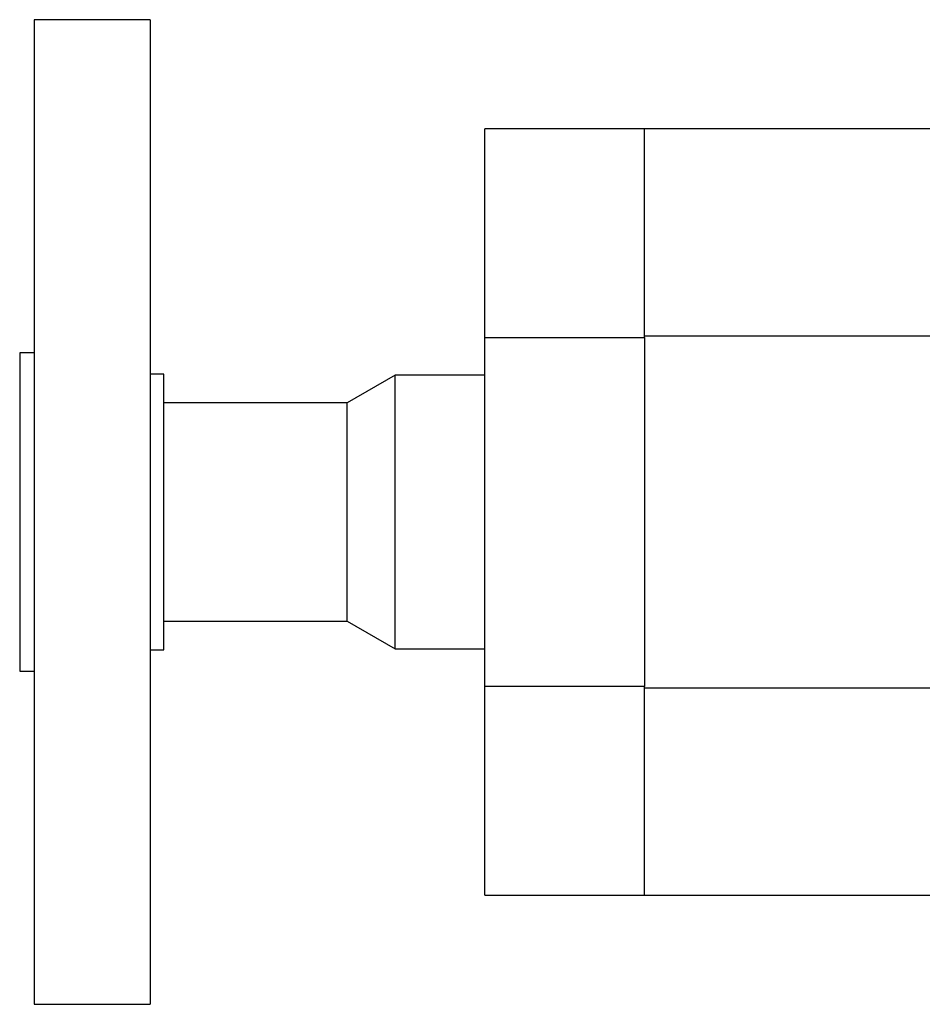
# Model space of a CAD drawing. Header units: inches. Extents: x 2 to 12.8, y 2.2 to 8.7.
# Tile 4 of 12: x 4.5 to 5.5, y 7.7 to 8.7. Entities that reach past the tile are written whole.
import ezdxf

# ---------------------------------------------------------------- set-up
doc = ezdxf.new("R2010")
doc.units = ezdxf.units.IN
doc.header["$MEASUREMENT"] = 0

msp = doc.modelspace()

# ---------------------------------------------------------------- linework, layer by layer
at = {"color": 7, "linetype": 'Continuous', "lineweight": 25}
for p, q in [((4.6351, 8.74), (4.5101, 8.74)), ((4.5101, 8.74), (4.5101, 7.6775)), ((4.6351, 8.74), (4.6351, 7.6775)), ((5.1686, 8.6221), (4.9963, 8.6221)), ((4.9963, 8.3969), (4.9963, 8.6221)), ((6.3497, 8.6221), (5.1686, 8.6221)), ((5.1686, 8.3969), (5.1686, 8.6221)), ((4.9963, 8.3969), (5.1686, 8.3969)), ((4.9963, 8.0206), (4.9963, 8.3969)), ((5.1686, 8.3988), (5.9698, 8.3988)), ((5.1686, 8.3969), (5.1686, 8.0206)), ((4.5101, 8.3805), (4.4944, 8.3805)), ((4.4944, 8.3805), (4.4944, 8.0873)), ((4.6499, 8.3574), (4.6351, 8.3574)), ((4.6499, 8.0601), (4.6499, 8.3574)), ((4.8997, 8.3564), (4.8477, 8.3264)), ((4.9963, 8.3564), (4.8997, 8.3564)), ((4.8997, 8.0611), (4.8997, 8.3564)), ((4.8477, 8.3264), (4.6499, 8.3264)), ((4.8477, 8.0911), (4.8477, 8.3264)), ((4.4944, 8.0873), (4.4944, 8.037)), ((4.6499, 8.0911), (4.8477, 8.0911)), ((4.8477, 8.0911), (4.8997, 8.0611)), ((4.6351, 8.0601), (4.6499, 8.0601)), ((4.8997, 8.0611), (4.9963, 8.0611)), ((4.4944, 8.037), (4.5101, 8.037)), ((5.1686, 8.0206), (4.9963, 8.0206)), ((4.9963, 7.7954), (4.9963, 8.0206)), ((5.1686, 7.7954), (5.1686, 8.0206)), ((6.3497, 8.0187), (5.1686, 8.0187)), ((4.9963, 7.7954), (5.1686, 7.7954)), ((5.1686, 7.7954), (6.3497, 7.7954)), ((4.5101, 7.6775), (4.6351, 7.6775))]:
    msp.add_line(p, q, dxfattribs=at)

doc.saveas('drawing.dxf')
